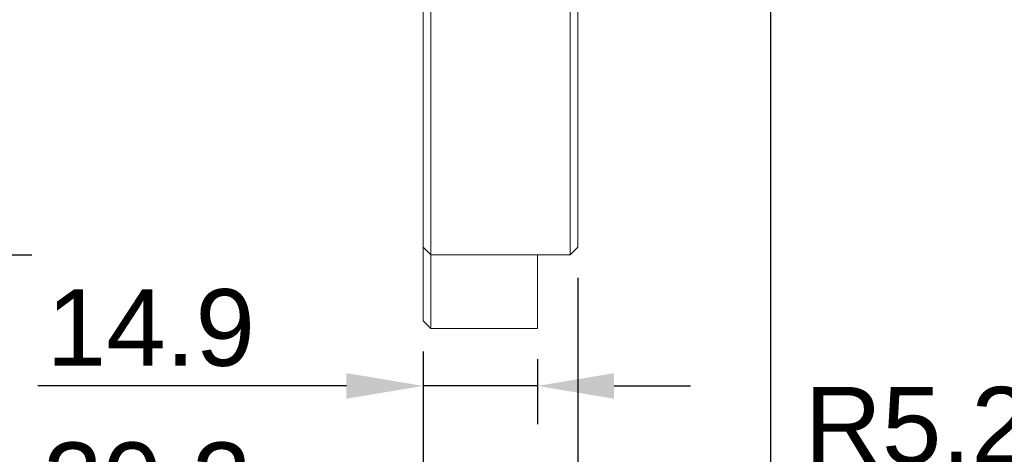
# Model space of a CAD drawing. Extents: x 0 to 283, y 0 to 196.
# Tile 3 of 30: x 95 to 159, y 70 to 99. Entities that reach past the tile are written whole.
import ezdxf

# ---------------------------------------------------------------- set-up
doc = ezdxf.new("R2010")
doc.units = 0
doc.layers.get('0').update_dxf_attribs({"linetype": 'CONTINUOUS'})
doc.layers.get('DEFPOINTS').update_dxf_attribs({"linetype": 'CONTINUOUS'})
doc.layers.add('DIM', color=7, linetype='CONTINUOUS')
doc.layers.add('VISIBLE', color=255, linetype='CONTINUOUS', lineweight=0)
doc.styles.add('SANSSERIF', font='sanss___.ttf')
doc.dimstyles.new('ISO-25$0', dxfattribs={"dimtxt": 2.5, "dimasz": 2.5, "dimexe": 1.25, "dimexo": 1, "dimgap": 0.6, "dimtad": 1, "dimdec": 1, "dimzin": 9, "dimdsep": 46, "dimtxsty": 'SANSSERIF', "dimcen": 0.75, "dimadec": 1, "dimazin": 0, "dimtfac": 1, "dimtdec": 1, "dimtmove": 0, "dimatfit": 3, "dimfxl": 1, "dimarcsym": 0})
doc.dimstyles.new('ISO-25$4', dxfattribs={"dimtxt": 2.5, "dimasz": 2.5, "dimexe": 1.25, "dimexo": 1, "dimgap": 0.6, "dimtad": 1, "dimtih": 1, "dimtoh": 1, "dimdec": 1, "dimlfac": 4, "dimzin": 1, "dimdsep": 46, "dimtxsty": 'SANSSERIF', "dimcen": 0, "dimadec": 1, "dimazin": 0, "dimtfac": 1, "dimtdec": 1, "dimtofl": 0, "dimtmove": 0, "dimatfit": 3, "dimfxl": 1, "dimarcsym": 0})

# ---------------------------------------------------------------- blocks, each defined once
blk = doc.blocks.new('*D115')
at = {"layer": 'DEFPOINTS', "color": 0, "transparency": 16777216}
for p in [(78.586, 135.356), (93.296, 135.356), (79.237, 83.406)]:
    blk.add_point(p, dxfattribs=at)
at = {"layer": 'DIM', "color": 0, "lineweight": -2, "transparency": 16777216}
for p, q in [((80.586, 135.356), (95.796, 135.356)), ((93.296, 88.406), (93.296, 130.356)), ((81.237, 83.406), (95.796, 83.406))]:
    blk.add_line(p, q, dxfattribs=at)
at = {"layer": 'DIM', "color": 0, "transparency": 16777216}
for points in [[(92.463, 130.356), (94.129, 130.356), (93.296, 135.356)], [(92.463, 88.406), (94.129, 88.406), (93.296, 83.406)]]:
    blk.add_solid(points, dxfattribs=at)
at = {"layer": 'DIM', "color": 0, "transparency": 16777216, "insert": (89.517, 110.581), "char_height": 5, "attachment_point": 5, "rotation": 90, "style": 'SANSSERIF'}
blk.add_mtext('103.9', dxfattribs=at)
blk = doc.blocks.new('*D119')
at = {"layer": 'DEFPOINTS', "color": 0, "transparency": 16777216}
for p in [(143.968, 105.131), (121.318, 79.106), (121.318, 54.995)]:
    blk.add_point(p, dxfattribs=at)
at = {"layer": 'DIM', "color": 0, "lineweight": -2, "transparency": 16777216}
for p, q in [((143.968, 103.131), (143.968, 52.495)), ((121.318, 77.106), (121.318, 52.495)), ((121.318, 54.995), (100.614, 54.995)), ((138.968, 54.995), (126.318, 54.995))]:
    blk.add_line(p, q, dxfattribs=at)
at = {"layer": 'DIM', "color": 0, "transparency": 16777216}
for points in [[(126.318, 55.829), (126.318, 54.162), (121.318, 54.995)], [(138.968, 55.829), (138.968, 54.162), (143.968, 54.995)]]:
    blk.add_solid(points, dxfattribs=at)
at = {"layer": 'DIM', "color": 0, "transparency": 16777216, "insert": (108.223, 58.774), "char_height": 5, "attachment_point": 5, "style": 'SANSSERIF'}
blk.add_mtext('45.3', dxfattribs=at)
blk = doc.blocks.new('*D123')
at = {"layer": 'DEFPOINTS', "color": 0, "transparency": 16777216}
for p in [(121.318, 79.106), (128.768, 78.606), (121.318, 74.861)]:
    blk.add_point(p, dxfattribs=at)
at = {"layer": 'DIM', "color": 0, "lineweight": -2, "transparency": 16777216}
for p, q in [((121.318, 77.106), (121.318, 72.361)), ((128.768, 76.606), (128.768, 72.361)), ((116.318, 74.861), (96.192, 74.861)), ((128.768, 74.861), (121.318, 74.861)), ((133.768, 74.861), (138.768, 74.861))]:
    blk.add_line(p, q, dxfattribs=at)
at = {"layer": 'DIM', "color": 0, "transparency": 16777216}
for points in [[(116.318, 75.695), (116.318, 74.028), (121.318, 74.861)], [(133.768, 75.695), (133.768, 74.028), (128.768, 74.861)]]:
    blk.add_solid(points, dxfattribs=at)
at = {"layer": 'DIM', "color": 0, "transparency": 16777216, "insert": (103.554, 78.637), "char_height": 5, "attachment_point": 5, "style": 'SANSSERIF'}
blk.add_mtext('14.9', dxfattribs=at)
blk = doc.blocks.new('*D109')
at = {"layer": 'DEFPOINTS', "color": 0, "transparency": 16777216}
for p in [(131.418, 83.906), (121.318, 79.106), (121.318, 64.861)]:
    blk.add_point(p, dxfattribs=at)
at = {"layer": 'DIM', "color": 0, "lineweight": -2, "transparency": 16777216}
for p, q in [((131.418, 81.906), (131.418, 62.361)), ((121.318, 77.106), (121.318, 62.361)), ((116.318, 64.861), (95.704, 64.861)), ((131.418, 64.861), (121.318, 64.861)), ((136.418, 64.861), (141.418, 64.861))]:
    blk.add_line(p, q, dxfattribs=at)
at = {"layer": 'DIM', "color": 0, "transparency": 16777216}
for points in [[(116.318, 65.695), (116.318, 64.028), (121.318, 64.861)], [(136.418, 65.695), (136.418, 64.028), (131.418, 64.861)]]:
    blk.add_solid(points, dxfattribs=at)
at = {"layer": 'DIM', "color": 0, "transparency": 16777216, "insert": (103.307, 68.637), "char_height": 5, "attachment_point": 5, "style": 'SANSSERIF'}
blk.add_mtext('20.2', dxfattribs=at)
blk = doc.blocks.new('*D111')
at = {"color": 0, "lineweight": -2, "transparency": 16777216}
for p, q in [((177.185, 67.111), (197.31, 77.357)), ((147.034, 67.111), (177.185, 67.111))]:
    blk.add_line(p, q, dxfattribs=at)
blk.add_arc((204.082, 80.806), 2.6, 177.70756, 262.07357, dxfattribs=at)
at = {"color": 0, "transparency": 16777216}
blk.add_solid([(196.932, 78.1), (197.688, 76.615), (201.765, 79.626)], dxfattribs=at)
at = {"layer": 'DEFPOINTS', "color": 0, "transparency": 16777216}
for p in [(204.082, 80.806), (201.765, 79.626)]:
    blk.add_point(p, dxfattribs=at)
at = {"color": 0, "transparency": 16777216, "insert": (160.556, 71.542), "char_height": 5, "attachment_point": 5, "style": 'SANSSERIF'}
blk.add_mtext('R5.2 (2x)', dxfattribs=at)

msp = doc.modelspace()

# ---------------------------------------------------------------- linework, layer by layer
at = {"layer": 'VISIBLE'}
for p, q in [((121.3178, 132.9555), (121.3178, 87.1555)), ((121.8178, 87.1555), (121.8178, 132.9555)), ((130.9178, 126.9022), (130.9178, 87.1555)), ((131.4178, 87.1555), (131.4178, 126.9022)), ((121.3178, 87.1555), (121.3178, 83.9055)), ((121.8178, 83.4055), (121.8178, 87.1555)), ((130.9178, 87.1555), (130.9178, 83.4055)), ((131.4178, 83.9055), (131.4178, 87.1555)), ((121.3178, 83.9055), (121.3178, 80.9295)), ((121.8178, 83.4055), (121.3178, 83.9055)), ((130.9178, 83.4055), (131.4178, 83.9055)), ((130.9178, 83.4055), (121.8178, 83.4055)), ((121.8178, 80.9095), (121.8178, 83.4055)), ((128.7678, 83.4055), (128.7678, 80.9095)), ((121.3178, 80.9295), (121.3178, 79.1055)), ((121.8178, 78.6055), (121.8178, 80.9095)), ((128.7678, 78.6055), (128.7678, 80.9095)), ((121.3178, 79.1055), (121.8178, 78.6055)), ((128.7678, 78.6055), (121.8178, 78.6055))]:
    msp.add_line(p, q, dxfattribs=at)

# ---------------------------------------------------------------- dimensions: what is measured, and where the dimension line sits
dim = msp.add_radius_dim(center=(204.0825, 80.8055), mpoint=(201.7655, 79.6259), text='<> (2x)', dimstyle='ISO-25$4', override={"dimscale": 2, "dimlfac": 2})
dim.commit()
dim.dimension.update_dxf_attribs({"geometry": '*D111', "text_midpoint": (160.5563, 67.1115), "dimtype": 164})
at = {"layer": 'DIM'}
dim = msp.add_linear_dim(base=(93.296, 135.3555), p1=(79.2374, 83.4055), p2=(78.5857, 135.3555), angle=90, dimstyle='ISO-25$0', override={"dimscale": 2, "dimlfac": 2}, dxfattribs=at)
dim.commit()
dim.dimension.update_dxf_attribs({"geometry": '*D115', "text_midpoint": (93.296, 110.5813), "dimtype": 160})
for base, p1, picture, middle in [((121.3178, 54.9955), (143.9678, 105.1305), '*D119', (108.2234, 54.9955)), ((121.3178, 64.8615), (131.4178, 83.9055), '*D109', (103.3069, 64.8615)), ((121.3178, 74.8615), (128.7678, 78.6055), '*D123', (103.5542, 74.8615))]:
    dim = msp.add_linear_dim(base=base, p1=p1, p2=(121.3178, 79.1055), dimstyle='ISO-25$0', override={"dimscale": 2, "dimlfac": 2}, dxfattribs=at)
    dim.commit()
    dim.dimension.update_dxf_attribs({"geometry": picture, "text_midpoint": middle, "dimtype": 160})

doc.saveas('drawing.dxf')
